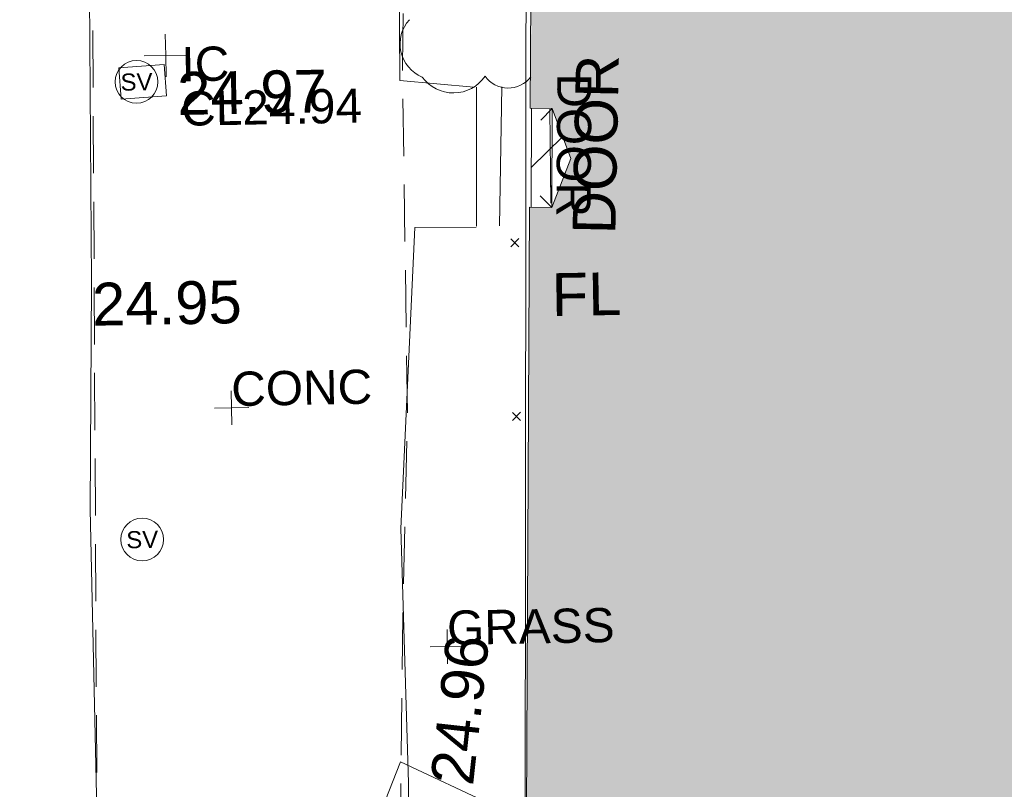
# Model space of a CAD drawing. Header units: millimetres. Extents: x -287732 to 520720, y -88450 to 287754.
# Tile 19 of 256: x -268379 to -259757, y 62293 to 69037. Entities that reach past the tile are written whole.
import ezdxf

# ---------------------------------------------------------------- set-up
doc = ezdxf.new("R2010")
doc.units = ezdxf.units.MM
doc.linetypes.add('IMPORT-DASHED _2_', pattern=[750, 500, -250])
doc.linetypes.add('IMPORT-UG_ELEC_STREET LIGHTING_QLB2 _2_', pattern=[2700, 1500, -300, 0, -250, 150, -300, 0, -200])
for name, color, linetype, lineweight, true_color in [('00_TOPO_FOOTPATH', 7, 'Continuous', 9, 0xa50000), ('00_TOPO_INT_DOOR', 7, 'Continuous', 9, 0x7f4f3f), ('00_TOPO_LEVEL_FLOOR', 7, 'Continuous', 9, 0x666666), ('00_TOPO_LEVEL_SPOT', 7, 'Continuous', 9, 0x666666), ('00_TOPO_SERV_STOP_VALVE', 7, 'Continuous', 9, 0x666666), ('00_TOPO_STEPS', 7, 'Continuous', 9, 0x666666), ('12333-PUM-2D-U-0001-C01 - Rev2_REVIT IMPORT_dwg', 7, 'Continuous', 9, 0x767676), ('A_RHA_Line', 7, 'Continuous', 9, 0x00a600), ('BUILDING', 5, 'Continuous', 9, 0x0000ff), ('CONTOURS_INDEX', 4, 'Continuous', 9, 0x00ffff), ('HATCHING', 4, 'Continuous', 9, 0x00ffff), ('INSPECTION_COVER', 7, 'Continuous', 9, 0xa50000), ('INSPECTION_COVER_LVL', 7, 'Continuous', 9, 0xa50000), ('INSPECTION_COVER_TXT', 7, 'Continuous', 9, 0xa50000), ('VEGETATION', 7, 'Continuous', 9, 0x00a500)]:
    doc.layers.add(name, color=color, linetype=linetype, lineweight=lineweight, true_color=true_color)
for name, color, linetype, lineweight in [('00_TOPO_SURFACE', 7, 'Continuous', 9), ('A_RHA_Detail', 7, 'Continuous', 9), ('CHANGE_OF_SURFACE', 7, 'IMPORT-DASHED _2_', 9), ('DOOR', 7, 'Continuous', 9), ('DOOR_TXT', 7, 'Continuous', 9), ('GEN-TEXT', 7, 'Continuous', 9), ('PARAPET', 7, 'Continuous', 9), ('Text', 7, 'Continuous', 9), ('TEXT_TXT', 7, 'Continuous', 9)]:
    doc.layers.add(name, color=color, linetype=linetype, lineweight=lineweight)
doc.styles.add('Arial_3', font='arial.ttf', dxfattribs={"height": 300})
doc.styles.add('Swis721 Lt BT', font='swissl.ttf', dxfattribs={"height": 400})
doc.styles.add('Swis721 Lt BT_2', font='swissl.ttf', dxfattribs={"height": 375})

# ---------------------------------------------------------------- blocks, each defined once
blk = doc.blocks.new('12333-PUM-2D-U-0001-C01 - Rev2_REVIT IMPORT_dwg_MSL_Sluice_Valve_SYM-2077186-Site Location Plan Proposed')
at = {"layer": '00_TOPO_SERV_STOP_VALVE', "color": 254, "true_color": 0xcccccc}
blk.add_circle((0, 0), 500, dxfattribs=at)
at = {"layer": '00_TOPO_SERV_STOP_VALVE', "insert": (0, 199), "char_height": 400, "width": 785.11, "attachment_point": 2, "line_spacing_factor": 1.005062, "style": 'Swis721 Lt BT'}
blk.add_mtext('SV', dxfattribs=at)
blk = doc.blocks.new('12333-PUM-2D-U-0001-C01 - Rev2_REVIT IMPORT_dwg_MSL_Node_Linework-2077195-Site Location Plan Proposed')
at = {"layer": '00_TOPO_INT_DOOR', "color": 9, "true_color": 0xd4c4bf}
blk.add_line((0, 0), (-530, 530), dxfattribs=at)
blk = doc.blocks.new('12333-PUM-2D-U-0001-C01 - Rev2_REVIT IMPORT_dwg_MSL_FLlvl_SYM-2077196-Site Location Plan Proposed')
at = {"layer": '00_TOPO_LEVEL_FLOOR', "color": 254, "true_color": 0xcccccc}
blk.add_line((0, 0), (0, 38.9), dxfattribs=at)
blk = doc.blocks.new('12333-PUM-2D-U-0001-C01 - Rev2_REVIT IMPORT_dwg_MSL_Node_Linework-V9-Site Location Plan Proposed')
at = {"layer": '00_TOPO_INT_DOOR', "color": 9, "true_color": 0xd4c4bf}
blk.add_line((0, 0), (-530, -530), dxfattribs=at)
blk = doc.blocks.new('12333-PUM-2D-U-0001-C01 - Rev2_REVIT IMPORT_dwg_MM-2077200-Site Location Plan Proposed')
at = {"layer": '00_TOPO_LEVEL_SPOT', "color": 254, "true_color": 0xcccccc, "flags": 128}
for points in [[(500, 0), (0, 0), (0, 500)], [(0, -500), (0, 0), (-500, 0)]]:
    blk.add_lwpolyline(points, dxfattribs=at)
blk = doc.blocks.new('12333-PUM-2D-U-0001-C01 - Rev2_REVIT IMPORT_dwg_MGS62954_T2_Galway_ITM_3d_Rev1-2077680-Site Location Plan Proposed')
at = {"layer": '00_TOPO_FOOTPATH', "color": 254, "true_color": 0xcccccc, "flags": 128}
blk.add_lwpolyline([(533634398, 725637006.5), (533635108.7, 725636063.3), (533635318.9, 725635690.3), (533635588, 725634746.4), (533635562.1, 725633399.1), (533635484.7, 725631473.6), (533635440.4, 725629345), (533635416.5, 725626820), (533635369.2, 725624831.9), (533635379.1, 725622326.1), (533635129.8, 725618586.7), (533635034.4, 725617573.5), (533636606, 725617447.5)], dxfattribs=at)
at = {"layer": '00_TOPO_INT_DOOR', "color": 254, "true_color": 0xcccccc}
blk.add_line((533639476.4, 725628274.5), (533639457, 725627407.1), dxfattribs=at)
at = {"layer": '00_TOPO_STEPS', "color": 254, "true_color": 0xcccccc}
for p, q in [((533638815, 725628472.4), (533638794.1, 725627254.7)), ((533639038.5, 725628471.2), (533638996.4, 725627252.8))]:
    blk.add_line(p, q, dxfattribs=at)
at = {"layer": '00_TOPO_SURFACE', "color": 254, "true_color": 0xcccccc, "flags": 128}
for points in [[(533638792.8, 725628472.5), (533638145.6, 725628543.2), (533638161.6, 725629958.9), (533638179.4, 725631620)], [(533638792.8, 725627245.7), (533638253.6, 725627251.7), (533638085.1, 725624617.8), (533638115.3, 725622387.3), (533638092.6, 725621539.2), (533638050.8, 725620445.5)]]:
    blk.add_lwpolyline(points, dxfattribs=at)
for name, p, xscale, yscale, zscale in [('12333-PUM-2D-U-0001-C01 - Rev2_REVIT IMPORT_dwg_MM-2077200-Site Location Plan Proposed', (533636099.5, 725628796.2), 0.375, 0.375, 0.375), ('12333-PUM-2D-U-0001-C01 - Rev2_REVIT IMPORT_dwg_MSL_Sluice_Valve_SYM-2077186-Site Location Plan Proposed', (533635840, 725628570), 0.375, 0.375, 0.375), ('12333-PUM-2D-U-0001-C01 - Rev2_REVIT IMPORT_dwg_MSL_Node_Linework-V9-Site Location Plan Proposed', (533639476.4, 725628274.5), 0.1917, 0.1917, 0.1917), ('12333-PUM-2D-U-0001-C01 - Rev2_REVIT IMPORT_dwg_MSL_FLlvl_SYM-2077196-Site Location Plan Proposed', (533639457, 725627407.1), 4.9492, 4.9492, 4.9492), ('12333-PUM-2D-U-0001-C01 - Rev2_REVIT IMPORT_dwg_MSL_Node_Linework-2077195-Site Location Plan Proposed', (533639457, 725627407.1), 0.1917, 0.1917, 0.1917), ('12333-PUM-2D-U-0001-C01 - Rev2_REVIT IMPORT_dwg_MSL_Sluice_Valve_SYM-2077186-Site Location Plan Proposed', (533635820, 725624560), 0.375, 0.375, 0.375)]:
    blk.add_blockref(name, p, dxfattribs=dict(xscale=xscale, yscale=yscale, zscale=zscale))
at = {"layer": '00_TOPO_FOOTPATH', "color": 251, "true_color": 0x666666, "insert": (533635416.5, 725626815.2), "char_height": 375, "width": 1495.902, "attachment_point": 1, "line_spacing_factor": 1.005062, "style": 'Swis721 Lt BT_2'}
blk.add_mtext('24.95', dxfattribs=at)
at = {"layer": '00_TOPO_INT_DOOR', "color": 251, "true_color": 0x666666, "insert": (533639634, 725627173.1), "char_height": 375, "width": 1790.334, "attachment_point": 1, "rotation": 87.84772, "line_spacing_factor": 1.005062, "style": 'Swis721 Lt BT_2'}
blk.add_mtext('DOOR', dxfattribs=at)
at = {"layer": '00_TOPO_LEVEL_FLOOR', "insert": (533639442, 725626829.5), "char_height": 375, "width": 683.841, "attachment_point": 1, "line_spacing_factor": 1.005062, "style": 'Swis721 Lt BT_2'}
blk.add_mtext('FL', dxfattribs=at)
at = {"layer": '00_TOPO_LEVEL_SPOT', "insert": (533636194.6, 725628648.8), "char_height": 375, "width": 1495.902, "attachment_point": 1, "line_spacing_factor": 1.005062, "style": 'Swis721 Lt BT_2'}
blk.add_mtext('24.97', dxfattribs=at)
at = {"layer": '00_TOPO_SURFACE', "color": 251, "true_color": 0x666666, "insert": (533638305.6, 725622392.1), "char_height": 375, "width": 1495.902, "attachment_point": 1, "rotation": 82.73015, "line_spacing_factor": 1.005062, "style": 'Swis721 Lt BT_2'}
blk.add_mtext('24.96', dxfattribs=at)
blk = doc.blocks.new('12333-PUM-2D-U-0001-C01 - Rev2_REVIT IMPORT_dwg_SPOT-2077713-Site Location Plan Proposed')
at = {"layer": 'Text', "color": 253, "true_color": 0xaaaaaa}
for p, q in [((0, 500), (0, -500)), ((-500, 0), (500, 0))]:
    blk.add_line(p, q, dxfattribs=at)
blk = doc.blocks.new('12333-PUM-2D-U-0001-C01 - Rev2_REVIT IMPORT_dwg-1620468-Site Location Plan Proposed')
at = {"layer": 'HATCHING', "true_color": 0xaaffff}
h = blk.add_hatch(dxfattribs=at)
h.set_pattern_fill('FP_16', color=131, style=0, pattern_type=2)
h.set_pattern_definition([(45, (-537532529.6, -725615860.77), (-441.94173824, 441.94173824), [])])
h.paths.add_polyline_path([(23964.8, -876), (24125.9, -773.9), (24392.1, -567.1), (24461.7, -495.2), (24048.3, -811.7)])
h.paths.add_polyline_path([(24623.3, -363.2), (24719, -278.7), (25082.4, 165.4), (25300.8, 503.2), (25425.2, 727.2), (25535.9, 968.7), (25640, 1328), (25741.3, 1860.8), (25754.2, 1952.8), (25749.9, 2350.6), (25772.6, 3004.5), (25838, 6318.1), (25807.6, 6316.2), (25762.8, 5116.7), (25596.3, 5116.7), (25341.5, 4386.9), (25596.3, 3505.1), (25746.5, 3505.1), (25701.7, 2198.4), (25690.2, 1885.5), (25677.9, 1699.7), (25572.6, 1236.6), (25482.9, 953.3), (25256.4, 504.1), (25037.9, 155.2), (24814.2, -144)])
h.paths.add_polyline_path([(19122.1, -224.1), (18895.8, 50.6), (18621.2, 485.7), (18657.9, 409.8), (18824.7, 136.8), (19119.8, -221.9)])
h.paths.add_polyline_path([(1686.4, 454.7), (1711, 455.5), (1750.1, 2715.5), (1750, 2711.6), (1686.5, 456)])
h.paths.add_polyline_path([(4718.1, 403.1), (4751.7, 402.5), (4790.8, 2645), (4768.4, 2646.1), (4729.2, 2112.3), (4585, 2112.8), (4452.4, 1584.7), (4577.2, 1144), (4702.3, 1141.5), (4717.6, 403.1)])
h.paths.add_polyline_path([(18186.1, 1699.8), (18129.8, 2170.7), (18129.8, 2400.3), (18113.9, 2400.6), (18111.7, 2016.8), (18129.7, 1940.1)])
h.paths.add_polyline_path([(6544.3, 2641.2), (6546.9, 2797.8), (5934.3, 2939.2), (5456.6, 2821.4), (5464.1, 2662.3), (6544.2, 2641.2)])
h.paths.add_polyline_path([(29445.7, 6283.7), (29487.2, 6283.2), (29639.4, 12563.6), (29667.7, 14189.4), (29631.9, 14189), (29467.5, 7531.4), (29298.8, 7532.4), (29162.9, 7080.5), (29284.3, 6669.5), (29452.7, 6666.5), (29445.7, 6284)])
h.paths.add_polyline_path([(-1622.6, 11552.7), (-1449.1, 11977.2), (-1607.5, 12420.2), (-1784.2, 12423.3), (-1799, 11556.6)])
h.paths.add_polyline_path([(21520.1, 14349.9), (21556.5, 14354.4), (21610.6, 16089.8), (21549.4, 16090.9), (21520.1, 14352.6)])
h.paths.add_polyline_path([(7701.9, 14609.7), (11763.2, 14551.7), (9438.9, 14589.8), (7737.6, 14623), (7771.5, 17200.1), (7729.3, 17189.8), (7701.8, 14614.7)])
at = {"layer": 'BUILDING', "color": 161, "true_color": 0xaaaaff}
blk.add_line((-1784.1, 12424.2), (-1804.4, 11556.8), dxfattribs=at)
at = {"layer": 'CHANGE_OF_SURFACE', "color": 253, "true_color": 0xaaaaaa, "flags": 128}
for points in [[(-5478, 19170), (-5606.6, 13793.4), (-5715.6, 4892.8), (-5797.4, 1795.7), (-4634.8, 1591.4), (206, -1542), (10760.1, -1918.2), (14502.2, -2901.2)], [(-1683.9, 17407.1), (-2763.9, 17442.2), (-2909.2, 12819.3), (-2918.3, 9722.3), (-2990.9, 7992.1), (-3087.4, 4609.8)]]:
    blk.add_lwpolyline(points, dxfattribs=at)
at = {"layer": 'CONTOURS_INDEX', "color": 131, "true_color": 0xaaffff, "flags": 128}
blk.add_lwpolyline([(-3754.3, 4589.2), (-3756.2, 4625.8), (-3698.2, 5001.5), (-3588, 5374.7), (-3032.2, 6719.2), (-2217.6, 6318.6), (-2163.6, 6290.9), (-2110.3, 6262), (-2058, 6231.3), (-2006.4, 6199.3), (-1938, 6155.3)], dxfattribs=at)
at = {"layer": 'DOOR', "color": 253, "true_color": 0xaaaaaa}
blk.add_line((-1629.5, 11588.3), (-1624.2, 12412.4), dxfattribs=at)
at = {"layer": 'GEN-TEXT', "color": 253, "true_color": 0xaaaaaa}
for p, q in [((-1987, 11213.3), (-1916.3, 11284)), ((-1916.3, 11213.3), (-1987, 11284)), ((-1999, 9691.3), (-1928.3, 9762)), ((-1928.3, 9691.3), (-1999, 9762))]:
    blk.add_line(p, q, dxfattribs=at)
at = {"layer": 'INSPECTION_COVER', "color": 9, "true_color": 0xe1aaaa, "flags": 128}
blk.add_lwpolyline([(-4994, 12863), (-4978.2, 12588.6), (-5375.3, 12565.7), (-5391.2, 12840.1)], close=True, dxfattribs=at)
at = {"layer": 'PARAPET', "color": 253, "true_color": 0xaaaaaa, "flags": 128}
blk.add_lwpolyline([(-2006.1, 3110.2), (-1741.4, 17484.6), (7832.4, 17274.6), (7778.5, 14608.4)], dxfattribs=at)
at = {"layer": 'VEGETATION', "color": 9, "true_color": 0xaae1aa}
for centre, radius, start, end in [((-2612.6, 13002.8), 314.3, 136.6004, 246.6004), ((-2461.5, 12905.8), 335.8, 214.74992, 324.74992), ((-1982.3, 12854.1), 249.4, 214.74992, 321.37319)]:
    blk.add_arc(centre, radius, start, end, dxfattribs=at)
blk.add_blockref('12333-PUM-2D-U-0001-C01 - Rev2_REVIT IMPORT_dwg_MGS62954_T2_Galway_ITM_3d_Rev1-2077680-Site Location Plan Proposed', (-533641079.6, -725615854.4))
at = {"xscale": 0.3, "yscale": 0.3, "zscale": 0.3}
for p in [(-4457.2, 9845.2), (-2604.4, 7719.9)]:
    blk.add_blockref('12333-PUM-2D-U-0001-C01 - Rev2_REVIT IMPORT_dwg_SPOT-2077713-Site Location Plan Proposed', p, dxfattribs=at)
at = {"layer": 'DOOR_TXT', "insert": (-1254.5, 12718.9), "char_height": 300, "width": 1498.52, "attachment_point": 1, "rotation": 268.62954, "line_spacing_factor": 0.941778, "style": 'Arial_3'}
blk.add_mtext('DOOR', dxfattribs=at)
at = {"layer": 'INSPECTION_COVER_LVL', "insert": (-4853.3, 12623.8), "char_height": 300, "width": 1895.187, "attachment_point": 1, "line_spacing_factor": 0.941778, "style": 'Arial_3'}
blk.add_mtext('CL24.94', dxfattribs=at)
at = {"layer": 'INSPECTION_COVER_TXT', "insert": (-4844, 13013), "char_height": 300, "width": 499.507, "attachment_point": 1, "line_spacing_factor": 0.941778, "style": 'Arial_3'}
blk.add_mtext('IC', dxfattribs=at)
at = {"layer": 'TEXT_TXT', "char_height": 300, "attachment_point": 1, "line_spacing_factor": 0.941778, "style": 'Arial_3'}
for s, insert, width in [('CONC', (-4457.2, 10160.2), 1469.137), ('GRASS', (-2604.4, 8034.9), 1751.946)]:
    blk.add_mtext(s, dxfattribs=dict(at, insert=insert, width=width))

msp = doc.modelspace()

# ---------------------------------------------------------------- hatches: boundary and pattern name
at = {"layer": 'A_RHA_Detail', "true_color": 0xc0c0c0}
h = msp.add_hatch(color=9, dxfattribs=at)
h.paths.add_polyline_path([(-80880.6, -68502.8), (-80400.9, -68483.4), (-80400.9, -62984.6), (-24474.9, -63009.3), (-24456.1, -50840.3), (-36622.6, -50831.7), (-36622.6, -44228.6), (-50959.1, -44218.4), (-50959.1, -42573.8), (-54563.9, -42571.2), (-54565.7, -45054.2), (-92408.8, -45027.3), (-92411.8, -49201.7), (-100062, -49201.7), (-100052.2, -64852.8), (-86120.9, -64852.8), (-86092.2, -62957.9), (-84861.1, -62957.9), (-84854.8, -68240.1), (-80870.6, -68240.1)])
h.paths.add_polyline_path([(-137238.9, -68461.9), (-132719.7, -68433.1), (-132847.1, -62850), (-130454.7, -62916.6), (-130498.3, -61355.9), (-117581.1, -61423.4), (-117492.4, -49183.9), (-125136.5, -49178.5), (-125133.6, -45032.6), (-163007.2, -45005.7), (-163007.2, -44090.3), (-163123.9, -44090.2), (-163122.6, -42383.8), (-166563.9, -42383.8), (-166565, -44044.4), (-193158.5, -44025.5), (-193195.2, -62863.7), (-137269.7, -62916.6), (-137254.4, -65679.9)])
h.paths.add_polyline_path([(120310.9, -32334.3), (120312.5, -31610.7), (133451.2, -31638.2), (133469.2, -19718), (121295.8, -19692.5), (121319.8, -8190.9), (112277.1, -8172), (112263.2, -14811.1), (78285.9, -14740), (78292.8, -8167.1), (75242, -8160.7), (69355.8, -8152.9), (69353.7, -9156.7), (68372.6, -9154.7), (68372.6, -13705.5), (69333.7, -13707.5), (69325.1, -16249.5), (66623.4, -16249.5), (66619.8, -17995.3), (65989.1, -17995.3), (65985.4, -19730.8), (57152.2, -19712.3), (57127.4, -31559.9), (70277.9, -31587.4), (70277.9, -32271.7), (78264, -32285.1), (78266.6, -31019.8), (112335.9, -31091.2), (112335.9, -32317.6), (119781.4, -32333.2)])
h.paths.add_polyline_path([(7503.7, -1791.4), (15482.4, -674), (15484.1, 148.1), (56188.3, 205.5), (56155.8, 14338.3), (18016.6, 14236.5), (17967.9, 34313.2), (21727.1, 34324.1), (21708.9, 40608.1), (18009.7, 40608.1), (17995.5, 45483.8), (9770.1, 45420.6), (3966.2, 45446.8), (3984.8, 14176.6), (1023.1, 14176.6), (-276.5, 14190.5), (-231.7, 5968.1), (-226.4, 193.7), (553.1, 183.5), (7477.6, 143.3), (7488.6, -674)])
h.paths.add_polyline_path([(77755.6, 53.5), (77729.5, 1699.8), (94464.5, 1660), (94606.4, 17991.4), (88810.4, 18015), (88799.9, 14436.7), (69413.9, 14457.9), (69377.4, 99.6), (75242, 67.3)])
h.paths.add_polyline_path([(61252.1, 46454), (105774.7, 46472.7), (105768.3, 61852.6), (92285.1, 61852.6), (92308.6, 65784.3), (96107.5, 65767.6), (96059.7, 75209.2), (101084.8, 75071.9), (104988, 74765.4), (108403.7, 74363.8), (112009.3, 73787.3), (115645.4, 73049.7), (116890.8, 72761.7), (120209, 71893.2), (120865.2, 71703.7), (124135.6, 70669.7), (127435.6, 69480.5), (127820.4, 69394.9), (128274.3, 69331.7), (128731.9, 69306.7), (129189.9, 69320), (129645.3, 69371.6), (130094.7, 69461.2), (130535.1, 69588), (130963.2, 69751.2), (131376.3, 69949.7), (131771.3, 70182.1), (132162.6, 70460.5), (132496.1, 70741.7), (132820.9, 71065), (133117.5, 71414.3), (133383.8, 71787.2), (133616.5, 72178.5), (133817.2, 72590.5), (133982.6, 73017.9), (134111.7, 73457.6), (134203.6, 73906.5), (134257.5, 74361.6), (134272.5, 74819.6), (134250.5, 75277.3), (134189.6, 75731.5), (134090.9, 76179), (133955.1, 76616.7), (133783.2, 77041.4), (133576.3, 77450.3), (133335.9, 77840.5), (133063.8, 78209.2), (132761.7, 78553.8), (132431.8, 78871.9), (132076.5, 79161.3), (131698.2, 79419.9), (131299.6, 79646), (131093.6, 79746.3), (132146, 83110.2), (122787.8, 86282.5), (121604.4, 82800.4), (117096, 83870.8), (116842, 83526.4), (116120.5, 91221.9), (110237.7, 91274.3), (110194.4, 90435.4), (104988, 90486.5), (104973.3, 94309.8), (103746.1, 94309.8), (103840, 122852.1), (96365.1, 122932), (96350.3, 123952.4), (104555.6, 123902.2), (104607.3, 120248.5), (125502.5, 120134.2), (125662, 137657.4), (114479.6, 137699.2), (114382.3, 129149.9), (104644.2, 129188), (104578, 126217.4), (101184.5, 126159.2), (101264.6, 135959.3), (89967.2, 135988.9), (89927.6, 125823.6), (93630.5, 125840.8), (93580.7, 122932), (88697.4, 122904.7), (88679.4, 95739.1), (86378.3, 95739.1), (86378.2, 96178.1), (83279.5, 96200.9), (83273.6, 95735.7), (70169.7, 95733.2), (70166.3, 96272.1), (66675, 96257.1), (66654.7, 95755.7), (65784.8, 95755.7), (65887.7, 117470.6), (53473.3, 117487.9), (53434.4, 98570.5), (40649.4, 98570.5), (40610.2, 94406), (38853.8, 94410.4), (38848.7, 89463.7), (40612.5, 89518.5), (40665.4, 86257.7), (38372.2, 86305.7), (38369.8, 76901.1), (50938, 76944.4), (50922.9, 74598.8), (56484.9, 74588.9), (56484.9, 75194.9), (92465.4, 75233), (92645.9, 71766.6), (89810.6, 69362.8), (85313.2, 69360.9), (85313.2, 66907.4), (75210.1, 66903.2), (75210.1, 63815.7), (70819.4, 63815.7), (70819.2, 64253.4), (69456.8, 64253.4), (69455.7, 66902), (61303.3, 66898.6), (61304.6, 63970.3), (70500.4, 63970.3), (70500.4, 61852.6), (61245.6, 61848.7), (61252, 46656.5)])
h.paths.add_polyline_path([(-17153.2, 48569.3), (-17153.2, 60770.4), (-29362.9, 60774.7), (-29362.9, 67399.2), (-43507.2, 67405), (-43488.5, 69093.1), (-45766.4, 69109.3), (-45794.3, 67405), (-47272.1, 67404.2), (-47272.4, 66454.9), (-86004.6, 66468.6), (-86006.7, 60521.6), (-92662.9, 60521.6), (-92665.2, 50184.4), (-79752, 50179.8), (-79752, 48591.5), (-17157.7, 48569.3)])
h.paths.add_polyline_path([(-201056.4, 48628.8), (-138378, 48634.6), (-138378, 50133.3), (-125467.7, 50134.5), (-125468.7, 60566.2), (-132186.9, 60565.9), (-132187.4, 66533), (-170643.3, 66805.6), (-170643.3, 67738.8), (-200340, 67488.9), (-200348.7, 60827.8), (-201057.6, 60827.7), (-201056.7, 51102)])
h.paths.add_polyline_path([(-240051.5, 54769.2), (-239444.5, 54811.1), (-239186.5, 54841.9), (-238764.8, 54941), (-238382.5, 55122.5), (-237990.3, 55354.9), (-237269.2, 55936.2), (-237032.5, 56225.6), (-236793, 56569.3), (-236554.6, 57004.3), (-236432.7, 57267.5), (-236300.1, 57753.3), (-236250.7, 58017.2), (-236235.6, 58516.2), (-236233.3, 58987.9), (-236213.7, 59823.5), (-236363.8, 59820.9), (-236634, 60698.1), (-236392, 61432.2), (-236225.5, 61435.1), (-236201.6, 62637.7), (-232563.5, 62639.3), (-232563.5, 63049), (-232732.2, 63049.2), (-232860.2, 63458), (-232731.6, 63914.2), (-232560.8, 63914.2), (-232515.1, 70598), (-240628.7, 70598.9), (-240629.8, 72351), (-246412.6, 72347.4), (-246412.6, 70616.5), (-254449.6, 70618.6), (-254454.6, 70754.1), (-254469.7, 73191.7), (-263883.3, 73267.8), (-263902.4, 68260.7), (-263714.8, 68259.8), (-263553, 67819.7), (-263719.1, 67392.2), (-263913.6, 67392.2), (-263956.7, 58633.8), (-260181.2, 58611.2), (-260192.3, 56354.3), (-257184.7, 56339.5), (-257213.4, 57092.9), (-257338.5, 57093.3), (-257471, 57531.7), (-257338.5, 58062.2), (-257203.5, 58064.1), (-257173.6, 58598.5), (-256478.2, 58575.3), (-256478.2, 58788.5), (-256013, 58911.9), (-255397.1, 58781), (-255397.1, 58596), (-243809.9, 58585.9), (-243805.4, 58352), (-243740.9, 57884.5), (-243619.1, 57421.8), (-243424.4, 56943.7), (-243247.1, 56608.2), (-243003.1, 56250), (-242732.2, 55932.8), (-242371.7, 55603.1), (-242141.3, 55424.9), (-241805, 55216.9), (-241529.5, 55077), (-241100.6, 54917.2), (-240836.2, 54840.8), (-240453.4, 54788.6), (-240219, 54777.3)])
h.paths.add_polyline_path([(40276.7, 59895.4), (40328.6, 69196.9), (36589, 69217.8), (36619.5, 74674.3), (32264.4, 74687), (32233.5, 69156.3), (11916.7, 69269.7), (11966.7, 78218.8), (29087.5, 78123.2), (29143.4, 88141.1), (15719.3, 88216.1), (15732.6, 90590), (4594.3, 90652.2), (4525.1, 78265.1), (10096.8, 78234), (10077.4, 74773), (4547.6, 74803.9), (4465.6, 60107.2), (19125.9, 60025.3), (19139.9, 62527.5), (31738.6, 62457.2), (31724.6, 59943.1), (38369.8, 59906)])
h.paths.add_polyline_path([(-246083, 72334.3), (-246083.1, 72334.3), (-246208.3, 72334.3)])
h.paths.add_polyline_path([(-114575.3, 112178.1), (-114575.3, 112178.1), (-114707.3, 115801.6)])
h.paths.add_polyline_path([(-154699.9, 101760.4), (-114382.1, 101776.1), (-114382.1, 106926.9), (-113755.6, 106927.2), (-113757.6, 111847.3), (-114431.7, 111847.3), (-114431.8, 112178.1), (-114575.3, 112178.1), (-114579, 121707.2), (-123057, 121707.2), (-123068.8, 156452.7), (-119381.2, 156454.1), (-119381.2, 160165.9), (-115501, 160167.4), (-115503.4, 166206.6), (-132411.8, 166599.7), (-132411.8, 166665.7), (-135275, 166664.5), (-135275, 166628.2), (-135911.3, 166628.2), (-135911.3, 166352.2), (-152521.2, 166345.7), (-152518.4, 159142.7), (-150699.3, 159117.9), (-150758.5, 122560.7), (-151059.2, 122560.7), (-151061.1, 121302.4), (-154138.3, 121372.6), (-154138.3, 121865.2), (-154704.4, 121867.3), (-154688.5, 119352.4), (-154745.6, 119352.4), (-154745.6, 118722.2), (-160794.2, 118748.7), (-160794.2, 119410.5), (-163852.2, 119422.4), (-163855.1, 118762.2), (-167568.7, 118778.5), (-166634.7, 124395.1), (-166930.1, 124500.1), (-167568.7, 124707.6), (-168028.2, 124841.4), (-168630.5, 124991.3), (-169238.2, 125117.5), (-169850.4, 125219.7), (-170466.1, 125297.8), (-171089.1, 125351.9), (-171704.4, 125381.2), (-172325, 125386.4), (-172782.2, 125374.6), (-173401.8, 125337.5), (-174109.8, 125263.4), (-174634.1, 125190.4), (-175245, 125080.7), (-176047.2, 124895.8), (-176665.5, 124724.7), (-177045.3, 124609.1), (-177631.5, 124405.2), (-176665.5, 118818.5), (-177558.9, 118822.4), (-177662.3, 125263.4), (-176365.4, 126542.9), (-159462.3, 126319.9), (-157057.7, 128609.1), (-157060.7, 136153.2), (-158638.8, 137740.2), (-159352.4, 137740.2), (-161634.4, 140201.1), (-168727.9, 140256.8), (-171035, 137942.9), (-174184.1, 137942.9), (-176460.1, 140292.3), (-177341.7, 140292.3), (-177341.7, 140358.4), (-183428.6, 140356.1), (-185921.6, 137917.5), (-185921.6, 131757.3), (-186906.9, 131756.9), (-187725.4, 130810), (-187724.1, 127376.2), (-186481, 126304.6), (-186479.5, 122327.3), (-185176.3, 121059.5), (-180304.1, 121059.5), (-180304.1, 118802), (-193555.4, 118802), (-193555.4, 133117.8), (-192593.6, 133118.2), (-192593.6, 134200.8), (-192224.6, 134201), (-192225.6, 136615), (-192595, 136615), (-192595.4, 137734.5), (-193589.3, 137734.5), (-193589.3, 147474.6), (-193163.2, 147492.9), (-192765.7, 147531.1), (-192359.9, 147589.6), (-192199.8, 147616.6), (-191882.8, 147682.9), (-191568.5, 147761.7), (-191257.7, 147852.7), (-190828.6, 148002.2), (-190647.8, 148071), (-190349.8, 148197.9), (-190057, 148336.4), (-189769.8, 148486.3), (-189405.4, 148698.1), (-189132.9, 148873.3), (-188867.5, 149059.1), (-188609.7, 149255.1), (-188355, 149465.4), (-188079.6, 149713.9), (-187885, 149901.8), (-187545.9, 150265.8), (-187446.3, 150378.4), (-187241.3, 150629.2), (-187046.4, 150887.9), (-186861.7, 151154.1), (-186546.1, 151669.8), (-186524.4, 151707.1), (-163675.3, 151669.8), (-163687.6, 148134.1), (-157303.7, 148136.5), (-157303.7, 155759.9), (-157557.4, 155765), (-157555.9, 166678), (-187009.2, 166699.7), (-187013.1, 162054.4), (-188707.2, 162044.6), (-188706, 155021.5), (-188738, 154650.5), (-188799, 154283.2), (-188857.2, 154035.4), (-188966.1, 153679.3), (-189102.6, 153332.9), (-189265.9, 152998.2), (-189454.9, 152677.4), (-189645.2, 152421.3), (-189917, 152104.2), (-190212.7, 151809.5), (-190530.7, 151538.8), (-190868.9, 151293.9), (-191225.3, 151076.3), (-191597.6, 150887.3), (-192092.8, 150682.6), (-192519.2, 150561.8), (-192903.9, 150482.2), (-193187.2, 150440.9), (-193594.2, 150407.1), (-193594.6, 151460), (-205369.2, 151455.4), (-205354.5, 113350.1), (-207187.2, 113349.4), (-207184.3, 105991.1), (-205312.9, 105991.2), (-205311.2, 101769.7), (-175488.6, 101781.2), (-175488.6, 110889.7), (-154703.5, 110897.6), (-154700.3, 102691.6)])
h.paths.add_polyline_path([(193735.9, 113047.8), (208865.1, 114991), (208976.1, 114126.6), (216447.9, 115086.3), (216038.7, 118272), (232648.5, 120405.3), (233426, 114352.1), (240632.2, 115277.6), (239854.8, 121329.9), (256406.9, 123455.9), (257091.8, 118089.1), (264572.3, 119040.8), (261877.8, 138524.8), (259178.7, 138221.6), (259197.3, 137439), (254686.1, 136897), (255412.7, 131314.8), (240852.7, 129522.5), (239771, 137918.9), (240649.6, 138010.2), (240062.3, 142776.7), (239165.8, 142685), (237631, 151018.3), (266172.9, 154560.8), (271297.2, 142612.4), (276531.7, 144861.1), (274941.5, 148527.9), (302074.5, 160134.9), (300215.9, 164320.2), (301528.2, 164907.1), (300405.1, 167477.9), (299016.7, 166945.7), (295626.7, 174518.8), (294333, 177537.2), (287288.8, 174518.8), (289427.7, 169661), (272956.8, 162557.1), (271943.2, 164897.4), (267016.3, 162764), (268502.3, 159357), (265200.4, 157946.4), (226856.4, 153146.8), (227510.3, 148852), (228281, 141179), (227302.4, 141050.3), (227895.4, 136433.2), (228748.6, 136523.9), (229602.3, 128023.8), (217691.2, 126493.9), (217642.4, 126874.4), (215138.5, 126552.8), (215195, 126113), (215015.6, 126089.9), (214841, 127449.7), (192258.7, 124549.2), (193486.4, 114991)])
h.paths.add_polyline_path([(-78076.2, 117605.5), (-78076.2, 117610.1), (-78070.3, 129485.7), (-74723.2, 129478.4), (-74723.2, 125435.8), (-48015.6, 125380), (-47996.6, 135872.6), (-61198.2, 135901.6), (-74714.7, 135923.5), (-74723.6, 131865.3), (-78070.3, 131872.6), (-78063, 149549.8), (-58292.3, 149541.6), (-58292.3, 148946.2), (-37707.7, 148937.7), (-37703.3, 159740.1), (-44148.3, 159742.7), (-44148.3, 162961.3), (-49830, 162961.3), (-49830.9, 160632), (-78494.1, 160643.9), (-78494.1, 161615.2), (-78739.2, 161615.3), (-78691.8, 168187.9), (-90844.6, 168126.8), (-90962.5, 152686.8), (-89065, 152686), (-89079.5, 117610.1), (-78374.8, 117605.6)])
h.paths.add_polyline_path([(69254.8, 129236), (69260, 136167.8), (86068.1, 136131), (86008.7, 164703.3), (58789.6, 164723.5), (58789.6, 170119.2), (54460.2, 170122.4), (54457.2, 166153.3), (47042.2, 166158.8), (47041.1, 164668.9), (39173.3, 164674.7), (39172.8, 164079), (17014.9, 164095.4), (17002.4, 147267.1), (12659.6, 147267.1), (12653.6, 139137.9), (17031.4, 139134.7), (17024.6, 129935.3), (39191.3, 129918.9), (39191.3, 129258.3), (69014, 129236.2)])
h.paths.add_polyline_path([(39265.6, 139467.8), (33050.9, 139484.2), (33087.6, 153427.9), (39277.6, 153411.7), (39277.6, 152830.3), (43058.3, 152820.4), (43024.8, 140092.6), (39267.3, 140092.6)])
h.paths.add_polyline_path([(1979.5, 189123.2), (18699.1, 189180), (18678.5, 195253.7), (24349, 195272.9), (24335, 199550.8), (28829.8, 199566), (28798.4, 208815.6), (24334.9, 208806.2), (24333.9, 209113.2), (16811.6, 209087.7), (16806.6, 208843.6), (6772.3, 208809.5), (6797.2, 201488.6), (-8471.1, 201436.7), (-8471.1, 200429), (-11856.1, 200417.5), (-11823.7, 190892.4), (-7614.7, 190906.7), (-7614.7, 190170.8), (-4608.6, 190169.3), (-4608.2, 190916.9), (1973.4, 190939.2), (1977.1, 189837.3)])
h.paths.add_polyline_path([(-20506.2, 190640), (-20122.3, 206347.1), (-41550.3, 207015.3), (-41462.3, 210449.6), (-31391.4, 210152), (-31078.6, 223862.6), (-44305.1, 224230.8), (-44490.8, 211865.6), (-47510.1, 211943), (-47722.6, 203659), (-47076.1, 203635.3), (-47175.5, 199531.9), (-46801.2, 199520.5), (-46873.7, 195478.6), (-44600.4, 195425.3), (-44685.9, 192243.3), (-38074, 192135.7), (-38104.4, 191127), (-21537.8, 190668.6)])
h.paths.add_polyline_path([(16801, 195961.5), (9656.6, 196015.1), (9643.8, 199514), (11631.8, 199485.8), (11631.8, 203322.2), (16806.6, 203391.5), (16801, 195984.4)])
h.paths.add_polyline_path([(122084.9, 200536.3), (122088.2, 206386.2), (125211.1, 206386.2), (125211.1, 206645.9), (126202.7, 206645.9), (126203, 207041), (130401.4, 206979.1), (130444.3, 209883.3), (126202.8, 209945.9), (126203, 214624.1), (127364.8, 214624.1), (127365.2, 225380.2), (126159.9, 225380.3), (126207.4, 241475.3), (119482.5, 241495.9), (119479.2, 246182), (109943.9, 246175.2), (109953.3, 233033.4), (115000.5, 233033.4), (114999.6, 208653.5), (112026.3, 208653.5), (112024.4, 200538.7), (122024.6, 200536.3)])
h.paths.add_polyline_path([(30087.1, 200986.8), (38030.7, 201028.7), (38030.7, 202923), (38109.9, 202923.4), (38067.3, 208827.6), (38013.4, 208827.7), (38012.4, 209012.5), (30044.9, 208970.5), (30076.8, 202922.9)])
h.paths.add_polyline_path([(195986.3, 205661.6), (202896.9, 206052), (202676.9, 209945.8), (195766.3, 209555.3)])
h.paths.add_polyline_path([(-91652.4, 206392.6), (-79454.2, 206432.5), (-79629.3, 238245.7), (-68904.2, 238215.1), (-68918.6, 246312.9), (-68918.6, 246314.1), (-68756.5, 246312.9), (-68755.2, 246639), (-79620.1, 246651.4), (-79606.6, 247343.5), (-82154.5, 247318.1), (-82154.5, 247488.1), (-91640.6, 247472.5), (-91638.7, 246846.5), (-131470.4, 246641.4), (-131470.4, 250159.5), (-142857.1, 250176.8), (-142864.1, 246220.1), (-165118.8, 246272.4), (-165040, 253907.9), (-178677.5, 253929.5), (-178699.6, 238176.7), (-138599.3, 238209.5), (-138548.4, 206627.5), (-126646.7, 206572.2), (-126666.7, 234825.9), (-124962.7, 234826), (-124969, 234688.5), (-91595.6, 234664.3), (-91650.9, 207155.6)])
h.paths.add_polyline_path([(142123.7, 209113.5), (152768.4, 209127.3), (152745.3, 227012.6), (142100.6, 226998.9), (142121.8, 210582.6)])
h.paths.add_polyline_path([(168998.9, 209275), (169026.8, 226860.3), (161686.7, 226876.7), (161647.7, 209291.3), (168846.6, 209275.3)])
h.paths.add_polyline_path([(49761.5, 218476.6), (49794, 223316.2), (41274.1, 223363.4), (41273.6, 223290.9), (32187.3, 223352), (32202.1, 225553.3), (20081.8, 225634.8), (20035.3, 218707.7), (31566.3, 218630.2), (31566.1, 218598.9), (49750.2, 218476.6)])
h.paths.add_polyline_path([(162362, 234154.1), (162366.6, 241589.9), (135261.1, 241631), (135249.1, 234197.9), (160249, 234157.5)])
h.paths.add_polyline_path([(176458.9, 246709.6), (176516.2, 252173.2), (168884.3, 252253.3), (168934.9, 257068.9), (164355.1, 257117), (164296.2, 251511.8), (164416.9, 251510.5), (164367.8, 246836.6), (171460.1, 246762.1)])

# ---------------------------------------------------------------- linework, layer by layer
at = {"layer": 'A_RHA_Line', "color": 7}
for p, q in [((-263883.3, 73267.8), (-263908.2, 68260.8)), ((-263908.2, 68260.8), (-263714.8, 68259.8)), ((-263714.8, 68259.8), (-263553, 67819.7)), ((-263553, 67819.7), (-263719.1, 67392.2)), ((-263913.6, 67393.2), (-263956.7, 58633.8)), ((-263719.1, 67392.2), (-263913.6, 67393.2))]:
    msp.add_line(p, q, dxfattribs=at)

# ---------------------------------------------------------------- block references
at = {"layer": '12333-PUM-2D-U-0001-C01 - Rev2_REVIT IMPORT_dwg', "color": 254, "linetype": 'IMPORT-UG_ELEC_STREET LIGHTING_QLB2 _2_', "true_color": 0xffd4d4, "rotation": 0.9999999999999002}
msp.add_blockref('12333-PUM-2D-U-0001-C01 - Rev2_REVIT IMPORT_dwg-1620468-Site Location Plan Proposed', (-261895.1, 55869.6), dxfattribs=at)

doc.saveas('drawing.dxf')
